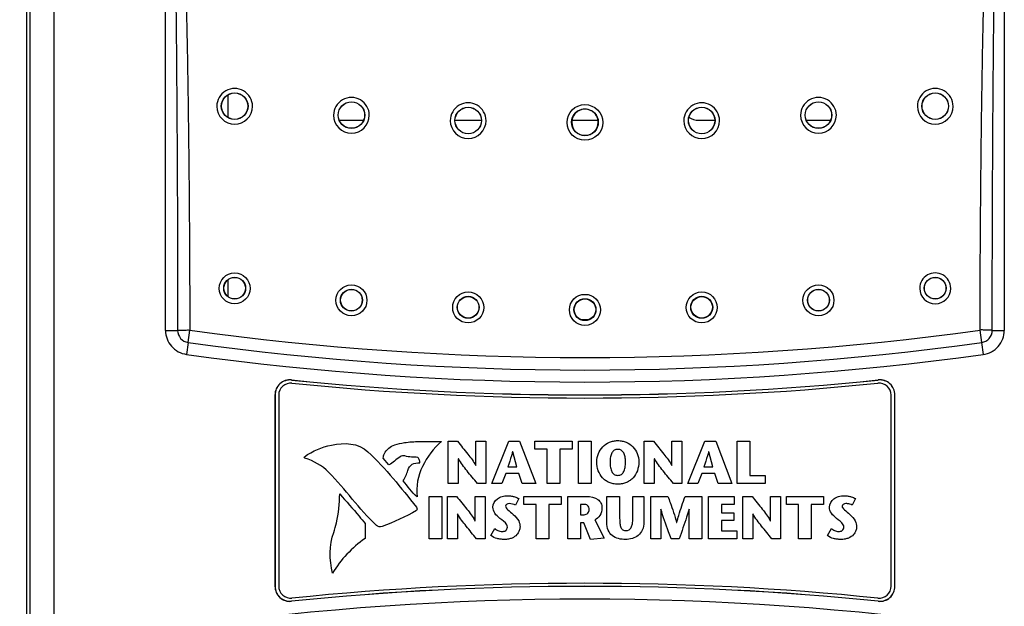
# Model space of a CAD drawing. Header units: inches. Extents: x 0 to 34, y 0 to 22.
# Tile 9 of 37: x 3.7 to 5.3, y 14.3 to 15.2. Entities that reach past the tile are written whole.
import ezdxf

# ---------------------------------------------------------------- set-up
doc = ezdxf.new("R2010")
doc.units = ezdxf.units.IN
doc.header["$LTSCALE"] = 1.87
doc.header["$MEASUREMENT"] = 0
doc.layers.get('0').update_dxf_attribs({"linetype": 'CONTINUOUS'})
doc.layers.add('DATUMCURVES', color=7, linetype='CONTINUOUS')
doc.layers.add('DIMENSIONS', color=7, linetype='CONTINUOUS')
doc.styles.get("Standard").update_dxf_attribs({"font": 'txt', "width": 0.8})
doc.dimstyles.new('DIMSTYLE_1', dxfattribs={"dimtxt": 0.125, "dimasz": 0.18, "dimexe": 0.18, "dimexo": 0.0625, "dimgap": 0.09, "dimtad": 0, "dimtih": 1, "dimtoh": 1, "dimlfac": 2, "dimzin": 4, "dimdsep": 46, "dimtxsty": 'STANDARD', "dimblk": '_FILLED', "dimblk1": '_FILLED', "dimblk2": '_FILLED', "dimcen": 0.09, "dimadec": 0, "dimazin": 0, "dimtfac": 1, "dimtofl": 0, "dimtmove": 0, "dimatfit": 3, "dimldrblk": '_FILLED', "dimfxl": 1, "dimtolj": 1, "dimtzin": 4, "dimarcsym": 0})

# ---------------------------------------------------------------- blocks, each defined once
blk = doc.blocks.new('_FILLED')
at = {"color": 0, "linetype": 'BYBLOCK'}
blk.add_solid([(0, 0), (-1, 0.1736), (-1, -0.1736)], dxfattribs=at)
blk = doc.blocks.new('*D2')
at = {"layer": 'DIMENSIONS', "color": 2, "linetype": 'CONTINUOUS'}
for p, q in [((3.666, 16.1994), (2.0635, 16.1994)), ((2.1885, 16.1994), (2.1885, 14.3703)), ((2.1885, 12.4647), (2.1885, 13.9328)), ((3.8678, 12.4647), (2.0635, 12.4647))]:
    blk.add_line(p, q, dxfattribs=at)
at = {"layer": 'DIMENSIONS', "color": 2, "linetype": 'CONTINUOUS', "xscale": 0.18, "yscale": 0.18, "zscale": 0.18}
for p, rotation in [((2.1885, 16.1994), 90), ((2.1885, 12.4647), 270)]:
    blk.add_blockref('_FILLED', p, dxfattribs=dict(at, rotation=rotation))
at = {"layer": 'DIMENSIONS', "color": 2, "linetype": 'CONTINUOUS', "insert": (2.0385, 14.3078), "char_height": 0.125, "width": 0.7, "attachment_point": 2, "line_spacing_factor": 0.9}
blk.add_mtext('7.47\\P[189.7]', dxfattribs=at)

msp = doc.modelspace()

# ---------------------------------------------------------------- linework, layer by layer
at = {"color": 7, "linetype": 'CONTINUOUS'}
for p, q in [((3.68851, 16.03916), (3.68851, 12.87534)), ((3.69397, 16.03734), (3.69397, 12.87716)), ((3.73396, 16.037), (3.73396, 12.8775)), ((3.91901, 14.72283), (3.91901, 15.837)), ((5.30901, 15.837), (5.30901, 14.72283)), ((4.20703, 15.07131), (4.247, 15.07131)), ((4.39863, 15.07131), (4.44239, 15.07131)), ((4.59213, 15.07131), (4.6353, 15.07131)), ((4.80265, 15.07131), (4.82939, 15.07131)), ((4.98102, 15.07131), (5.02099, 15.07131)), ((4.61964, 14.74036), (4.6084, 14.74036)), ((3.91901, 14.72283), (3.93901, 14.72283)), ((3.95624, 14.70303), (3.95912, 14.72357)), ((5.27178, 14.70302), (5.26891, 14.72357)), ((5.28902, 14.72283), (5.30901, 14.72283)), ((3.95624, 14.70302), (3.95347, 14.68321)), ((5.27455, 14.68321), (5.27178, 14.70302)), ((4.1278, 14.64074), (4.12778, 14.64056)), ((5.10023, 14.64074), (5.10024, 14.64056)), ((4.10026, 14.61587), (4.10026, 14.29863)), ((4.10026, 14.61587), (4.10044, 14.61587)), ((4.10044, 14.61587), (4.10044, 14.29863)), ((4.10651, 14.61551), (4.10651, 14.29889)), ((5.12151, 14.29889), (5.12151, 14.61551)), ((5.12759, 14.29863), (5.12759, 14.61587)), ((5.12776, 14.61587), (5.12759, 14.61587)), ((5.12776, 14.29863), (5.12776, 14.61587)), ((4.10026, 14.29863), (4.10044, 14.29863)), ((5.12776, 14.29863), (5.12759, 14.29863)), ((4.1278, 14.27376), (4.12778, 14.27393)), ((5.10023, 14.27376), (5.10024, 14.27393))]:
    msp.add_line(p, q, dxfattribs=at)
at = {"color": 3, "linetype": 'CONTINUOUS'}
for p, q in [((4.02301, 15.07563), (4.02301, 15.11383)), ((4.02301, 14.77853), (4.02301, 14.80728))]:
    msp.add_line(p, q, dxfattribs=at)
at = {"color": 7, "linetype": 'CONTINUOUS'}
for centre, radius in [((4.03351, 15.09466), 0.02212), ((4.03352, 15.09467), 0.02188), ((5.19451, 15.09466), 0.02212), ((5.19451, 15.09467), 0.02188), ((4.22701, 15.07979), 0.02212), ((4.22701, 15.07981), 0.02188), ((4.61401, 15.06766), 0.02962), ((5.00101, 15.0798), 0.02212), ((5.00101, 15.07981), 0.02188), ((4.42051, 15.07089), 0.02212), ((4.42051, 15.0709), 0.02188), ((4.61401, 15.06793), 0.02212), ((4.80751, 15.07089), 0.02212), ((4.80751, 15.0709), 0.02188), ((4.03348, 14.7926), 0.02569), ((4.03351, 14.79288), 0.01819), ((4.03352, 14.7929), 0.01786), ((5.19451, 14.79288), 0.01819), ((5.19451, 14.7929), 0.01786), ((4.22699, 14.77278), 0.02569), ((4.22701, 14.77306), 0.01819), ((4.22702, 14.77308), 0.01786), ((4.4205, 14.76093), 0.02569), ((4.80752, 14.76093), 0.02569), ((5.00103, 14.77278), 0.02569), ((5.00101, 14.77306), 0.01819), ((5.00101, 14.77308), 0.01786), ((4.42051, 14.76121), 0.01819), ((4.42051, 14.76123), 0.01785), ((4.61401, 14.75699), 0.02569), ((4.61401, 14.75727), 0.01819), ((4.61401, 14.75729), 0.01785), ((4.80751, 14.76121), 0.01819), ((4.80751, 14.76123), 0.01786)]:
    msp.add_circle(centre, radius, dxfattribs=at)
for centre, radius, start, end in [((4.03349, 15.09438), 0.02962, 359.97185, 180.03051), ((5.19454, 15.09438), 0.02962, 359.97013, 180.0275), ((4.03349, 15.09439), 0.02962, 180.04478, 359.95759), ((4.227, 15.07952), 0.02962, 359.97183, 180.02971), ((4.4205, 15.07062), 0.02962, 359.97151, 180.02926), ((4.80752, 15.07062), 0.02962, 359.97089, 180.02835), ((5.00103, 15.07952), 0.02962, 359.97062, 180.02783), ((5.19454, 15.09439), 0.02962, 180.04316, 359.95447), ((4.227, 15.07953), 0.02962, 180.04383, 359.95772), ((4.61401, 15.06794), 0.02188, 359.92015, 180.07985), ((5.00103, 15.07953), 0.02962, 180.04281, 359.95564), ((4.4205, 15.07063), 0.02962, 180.04324, 359.95753), ((4.61401, 15.06794), 0.02188, 180.08925, 359.91075), ((4.80752, 15.07063), 0.02962, 180.04276, 359.95647), ((4.80265, 15.10083), 0.02953, 236.60816, 270), ((5.19454, 14.7926), 0.02569, 359.96827, 180.02973), ((5.19454, 14.7926), 0.02569, 180.04227, 359.95573), ((3.95901, 14.72283), 0.02, 179.99997, 262.03871), ((4.61401, 19.40408), 4.72612, 262.03481, 277.96519), ((5.26901, 14.72283), 0.02, 277.96129, 0.00003), ((4.61401, 19.40636), 4.74911, 262.03871, 277.96129), ((4.61401, 19.40636), 4.76911, 262.0407, 277.95372), ((4.12526, 14.61587), 0.025, 84.17455, 180), ((4.12526, 14.61587), 0.02483, 84.17455, 180), ((4.61401, 19.40636), 4.79053, 264.17455, 275.82545), ((4.61401, 19.40636), 4.79036, 264.17455, 275.82545), ((5.10276, 14.61587), 0.025, 0, 95.82545), ((5.10276, 14.61587), 0.02483, 0, 95.82545), ((4.12651, 14.61551), 0.02, 84.19088, 180), ((4.61401, 19.40728), 4.7965, 264.19088, 275.80912), ((5.10151, 14.61551), 0.02, 0, 95.80912), ((4.12526, 14.29863), 0.025, 180, 275.82545), ((4.12526, 14.29863), 0.02483, 180, 275.82545), ((4.12651, 14.29889), 0.02, 180, 275.80912), ((4.61401, 9.50814), 4.79053, 84.17455, 95.82545), ((4.61401, 9.50814), 4.79036, 84.17455, 95.82545), ((4.61401, 9.50713), 4.7965, 84.19088, 95.80912), ((5.10151, 14.29889), 0.02, 264.19088, 360), ((5.10276, 14.29863), 0.025, 264.17455, 360), ((5.10276, 14.29863), 0.02483, 264.17455, 360), ((4.61401, 9.50814), 4.76911, 82.04627, 97.95929)]:
    msp.add_arc(centre, radius, start, end, dxfattribs=at)
for points, knots in [([(3.91901, 15.837), (3.91935, 15.83559), (3.91988, 15.83273), (3.92068, 15.82698), (3.92146, 15.81976), (3.92222, 15.81109), (3.92288, 15.8024), (3.92346, 15.79371), (3.92416, 15.78212), (3.92494, 15.76763), (3.92575, 15.75023), (3.92649, 15.73283), (3.92716, 15.71543), (3.92798, 15.69222), (3.9289, 15.66321), (3.92988, 15.62839), (3.93076, 15.59357), (3.93155, 15.55874), (3.93227, 15.52392), (3.93316, 15.47749), (3.93413, 15.41944), (3.93513, 15.34978), (3.93598, 15.28012), (3.93671, 15.21046), (3.93753, 15.11758), (3.93829, 15.00148), (3.93885, 14.86215), (3.93899, 14.76927), (3.93901, 14.72283)], [0, 0, 0, 0, 0.0039067, 0.0078133, 0.0156263, 0.0234394, 0.0312524, 0.0390653, 0.0468782, 0.0625038, 0.0781293, 0.0937547, 0.1093801, 0.1250054, 0.1562559, 0.1875062, 0.2187565, 0.2500066, 0.2812567, 0.3125067, 0.3750066, 0.4375064, 0.500006, 0.5625055, 0.6250049, 0.7500035, 0.8750019, 1, 1, 1, 1]), ([(3.91901, 15.837), (3.9197, 15.83572), (3.92074, 15.83299), (3.92196, 15.82881), (3.92297, 15.82456), (3.92416, 15.81888), (3.92542, 15.81172), (3.92673, 15.80311), (3.9279, 15.79447), (3.9293, 15.78293), (3.93086, 15.76849), (3.93249, 15.75114), (3.93397, 15.73377), (3.93531, 15.7164), (3.93696, 15.69322), (3.93881, 15.66423), (3.94077, 15.62943), (3.94253, 15.59462), (3.94412, 15.55981), (3.94557, 15.52498), (3.94734, 15.47855), (3.9493, 15.42049), (3.9513, 15.35082), (3.95301, 15.28114), (3.95447, 15.21145), (3.95571, 15.14176), (3.95673, 15.07206), (3.95785, 14.97913), (3.95878, 14.86297), (3.95907, 14.77003), (3.95911, 14.72356)], [0, 0, 0, 0, 0.0039079, 0.0078153, 0.0117234, 0.015631, 0.0234458, 0.0312603, 0.0390746, 0.0468886, 0.0625161, 0.0781432, 0.0937699, 0.1093963, 0.1250226, 0.1562744, 0.1875258, 0.2187767, 0.2500273, 0.2812777, 0.3125277, 0.3750273, 0.4375262, 0.5000246, 0.5625225, 0.6250201, 0.6875174, 0.7500144, 0.8750076, 1, 1, 1, 1]), ([(5.26892, 14.72356), (5.26895, 14.77003), (5.26925, 14.86297), (5.27018, 14.97913), (5.27129, 15.07206), (5.27232, 15.14176), (5.27355, 15.21145), (5.27501, 15.28114), (5.27673, 15.35082), (5.27873, 15.42049), (5.28068, 15.47855), (5.28246, 15.52498), (5.28391, 15.55981), (5.2855, 15.59462), (5.28726, 15.62943), (5.28922, 15.66423), (5.29106, 15.69322), (5.29272, 15.7164), (5.29406, 15.73377), (5.29553, 15.75114), (5.29717, 15.76849), (5.29872, 15.78293), (5.30013, 15.79447), (5.30129, 15.80311), (5.3026, 15.81172), (5.30387, 15.81888), (5.30505, 15.82456), (5.30607, 15.82881), (5.30728, 15.83299), (5.30832, 15.83572), (5.30901, 15.837)], [0, 0, 0, 0, 0.1249924, 0.2499856, 0.3124826, 0.3749799, 0.4374775, 0.4999755, 0.5624739, 0.6249728, 0.6874723, 0.7187224, 0.7499727, 0.7812233, 0.8124742, 0.8437256, 0.8749775, 0.8906037, 0.9062302, 0.9218569, 0.9374839, 0.9531114, 0.9609255, 0.9687397, 0.9765542, 0.984369, 0.9882766, 0.9921848, 0.9960921, 1, 1, 1, 1]), ([(5.28902, 14.72283), (5.28903, 14.76927), (5.28918, 14.86215), (5.28973, 15.00148), (5.2905, 15.11758), (5.29132, 15.21046), (5.29204, 15.28012), (5.2929, 15.34978), (5.29389, 15.41944), (5.29487, 15.47749), (5.29575, 15.52392), (5.29648, 15.55874), (5.29727, 15.59357), (5.29815, 15.62839), (5.29912, 15.66321), (5.30004, 15.69222), (5.30087, 15.71543), (5.30154, 15.73283), (5.30227, 15.75023), (5.30309, 15.76763), (5.30386, 15.78212), (5.30457, 15.79371), (5.30515, 15.8024), (5.3058, 15.81109), (5.30656, 15.81976), (5.30734, 15.82698), (5.30815, 15.83273), (5.30868, 15.83559), (5.30901, 15.837)], [0, 0, 0, 0, 0.1249981, 0.2499965, 0.3749951, 0.4374945, 0.499994, 0.5624936, 0.6249934, 0.6874933, 0.7187433, 0.7499934, 0.7812436, 0.8124938, 0.8437441, 0.8749946, 0.8906199, 0.9062453, 0.9218707, 0.9374962, 0.9531218, 0.9609347, 0.9687476, 0.9765606, 0.9843737, 0.9921867, 0.9960933, 1, 1, 1, 1]), ([(3.91901, 14.72283), (3.91901, 14.71807), (3.92075, 14.70846), (3.92824, 14.69594), (3.93964, 14.68685), (3.94892, 14.68383), (3.95363, 14.68317)], [0, 0, 0, 0, 0.2500172, 0.4999891, 0.7499475, 1, 1, 1, 1]), ([(3.93901, 14.72283), (3.93905, 14.72285), (3.93921, 14.72288), (3.93952, 14.72295), (3.94003, 14.72303), (3.94071, 14.72312), (3.94156, 14.72319), (3.94303, 14.72328), (3.94521, 14.72336), (3.94821, 14.72343), (3.95161, 14.72351), (3.95529, 14.72363), (3.95783, 14.72362), (3.95912, 14.72357)], [0, 0, 0, 0, 0.00683, 0.0231006, 0.0485001, 0.0827561, 0.1255964, 0.1765838, 0.3009637, 0.4514856, 0.6226768, 0.808274, 1, 1, 1, 1]), ([(5.28901, 14.72283), (5.28897, 14.72285), (5.28881, 14.72288), (5.2885, 14.72295), (5.28799, 14.72303), (5.28731, 14.72312), (5.28645, 14.72319), (5.28499, 14.72328), (5.28281, 14.72336), (5.27981, 14.72343), (5.27641, 14.72351), (5.27273, 14.72363), (5.2702, 14.72362), (5.26891, 14.72357)], [0, 0, 0, 0, 0.0068296, 0.0230984, 0.0484952, 0.0827478, 0.125584, 0.1765666, 0.3009372, 0.451453, 0.6226444, 0.8082513, 1, 1, 1, 1]), ([(5.27395, 14.68301), (5.2787, 14.68367), (5.28574, 14.68596), (5.29386, 14.6912), (5.30089, 14.69783), (5.30725, 14.70834), (5.30901, 14.71803), (5.30901, 14.72283)], [0, 0, 0, 0, 0.2498763, 0.3752191, 0.5005531, 0.7502624, 1, 1, 1, 1])]:
    msp.add_open_spline(points, degree=3, knots=knots, dxfattribs=at)
at = {"layer": 'DATUMCURVES', "color": 40, "linetype": 'CONTINUOUS'}
for p, q in [((4.3875, 14.46919), (4.3875, 14.53899)), ((4.3875, 14.53899), (4.40281, 14.53899)), ((4.43324, 14.49896), (4.43324, 14.53899)), ((4.43324, 14.53899), (4.44986, 14.53899)), ((4.44986, 14.53899), (4.44986, 14.46919)), ((4.45957, 14.46919), (4.4881, 14.53899)), ((4.4881, 14.53899), (4.50582, 14.53899)), ((4.50582, 14.53899), (4.53244, 14.46919)), ((4.53094, 14.52589), (4.53094, 14.53899)), ((4.53094, 14.53899), (4.59259, 14.53899)), ((4.59259, 14.53899), (4.59259, 14.52589)), ((4.60339, 14.46919), (4.60339, 14.53899)), ((4.60339, 14.53899), (4.62451, 14.53899)), ((4.62451, 14.53899), (4.62451, 14.46919)), ((4.71239, 14.46919), (4.71239, 14.53899)), ((4.71239, 14.53899), (4.72771, 14.53899)), ((4.75814, 14.49896), (4.75814, 14.53899)), ((4.75814, 14.53899), (4.77476, 14.53899)), ((4.77476, 14.53899), (4.77476, 14.46919)), ((4.78446, 14.46919), (4.81298, 14.53899)), ((4.81298, 14.53899), (4.83071, 14.53899)), ((4.83071, 14.53899), (4.85734, 14.46919)), ((4.86605, 14.46919), (4.86605, 14.53899)), ((4.86605, 14.53899), (4.88717, 14.53899)), ((4.88717, 14.53899), (4.88717, 14.48223)), ((4.55119, 14.52589), (4.53094, 14.52589)), ((4.55119, 14.46919), (4.55119, 14.52589)), ((4.57236, 14.52589), (4.57236, 14.46919)), ((4.59259, 14.52589), (4.57236, 14.52589)), ((4.2891, 14.50015), (4.2798, 14.51114)), ((4.40412, 14.51002), (4.40412, 14.46919)), ((4.40432, 14.51002), (4.40412, 14.51002)), ((4.4943, 14.52178), (4.4941, 14.52178)), ((4.50111, 14.49687), (4.4943, 14.52178)), ((4.72901, 14.51002), (4.72901, 14.46919)), ((4.72922, 14.51002), (4.72901, 14.51002)), ((4.8192, 14.52178), (4.819, 14.52178)), ((4.82601, 14.49687), (4.8192, 14.52178)), ((4.43304, 14.49896), (4.43324, 14.49896)), ((4.4864, 14.49687), (4.50111, 14.49687)), ((4.75794, 14.49896), (4.75814, 14.49896)), ((4.8113, 14.49687), (4.82601, 14.49687)), ((4.48279, 14.48581), (4.47608, 14.46919)), ((4.50451, 14.48581), (4.48279, 14.48581)), ((4.51001, 14.46919), (4.50451, 14.48581)), ((4.8077, 14.48581), (4.80099, 14.46919)), ((4.82941, 14.48581), (4.8077, 14.48581)), ((4.83492, 14.46919), (4.82941, 14.48581)), ((4.88717, 14.48223), (4.91279, 14.48223)), ((4.91279, 14.48223), (4.91279, 14.46919)), ((4.40412, 14.46919), (4.3875, 14.46919)), ((4.44986, 14.46919), (4.43575, 14.46919)), ((4.47608, 14.46919), (4.45957, 14.46919)), ((4.53244, 14.46919), (4.51001, 14.46919)), ((4.57236, 14.46919), (4.55119, 14.46919)), ((4.62451, 14.46919), (4.60339, 14.46919)), ((4.72901, 14.46919), (4.71239, 14.46919)), ((4.77476, 14.46919), (4.76064, 14.46919)), ((4.80099, 14.46919), (4.78446, 14.46919)), ((4.85734, 14.46919), (4.83492, 14.46919)), ((4.91279, 14.46919), (4.86605, 14.46919)), ((4.35597, 14.37751), (4.35597, 14.4476)), ((4.35597, 14.4476), (4.37709, 14.4476)), ((4.37709, 14.4476), (4.37709, 14.37751)), ((4.3861, 14.37751), (4.3861, 14.4476)), ((4.3861, 14.4476), (4.40142, 14.4476)), ((4.43184, 14.40745), (4.43184, 14.4476)), ((4.43184, 14.4476), (4.44846, 14.4476)), ((4.44846, 14.4476), (4.44846, 14.37751)), ((4.50441, 14.44408), (4.49901, 14.43307)), ((4.51302, 14.43448), (4.51302, 14.4476)), ((4.51302, 14.4476), (4.57467, 14.4476)), ((4.57467, 14.4476), (4.57467, 14.43448)), ((4.58547, 14.37751), (4.58547, 14.4476)), ((4.58547, 14.4476), (4.61671, 14.4476)), ((4.65044, 14.40475), (4.65044, 14.4476)), ((4.65044, 14.4476), (4.67155, 14.4476)), ((4.67155, 14.4476), (4.67155, 14.41096)), ((4.69338, 14.41125), (4.69338, 14.4476)), ((4.69338, 14.4476), (4.7116, 14.4476)), ((4.7116, 14.4476), (4.7116, 14.40524)), ((4.72301, 14.37751), (4.72301, 14.4476)), ((4.72301, 14.4476), (4.75164, 14.4476)), ((4.77996, 14.4476), (4.80799, 14.4476)), ((4.80799, 14.4476), (4.80799, 14.37751)), ((4.819, 14.37751), (4.819, 14.4476)), ((4.819, 14.4476), (4.86155, 14.4476)), ((4.86155, 14.4476), (4.86155, 14.43448)), ((4.87565, 14.37751), (4.87565, 14.4476)), ((4.87565, 14.4476), (4.89097, 14.4476)), ((4.9214, 14.40745), (4.9214, 14.4476)), ((4.9214, 14.4476), (4.93802, 14.4476)), ((4.93802, 14.4476), (4.93802, 14.37751)), ((4.94782, 14.43448), (4.94782, 14.4476)), ((4.94782, 14.4476), (5.00938, 14.4476)), ((5.00938, 14.4476), (5.00938, 14.43448)), ((5.06214, 14.44408), (5.05673, 14.43307)), ((4.53324, 14.43448), (4.51302, 14.43448)), ((4.53324, 14.37751), (4.53324, 14.43448)), ((4.55442, 14.43448), (4.55442, 14.37751)), ((4.57467, 14.43448), (4.55442, 14.43448)), ((4.60659, 14.43448), (4.60659, 14.41725)), ((4.61221, 14.43448), (4.60659, 14.43448)), ((4.73963, 14.42656), (4.73963, 14.37751)), ((4.73983, 14.42656), (4.73963, 14.42656)), ((4.78686, 14.42656), (4.78666, 14.42656)), ((4.78686, 14.37751), (4.78686, 14.42656)), ((4.84012, 14.43448), (4.84012, 14.42066)), ((4.86155, 14.43448), (4.84012, 14.43448)), ((4.96805, 14.43448), (4.94782, 14.43448)), ((4.96805, 14.37751), (4.96805, 14.43448)), ((4.98916, 14.43448), (4.98916, 14.37751)), ((5.00938, 14.43448), (4.98916, 14.43448)), ((4.40272, 14.41856), (4.40272, 14.37751)), ((4.40291, 14.41856), (4.40272, 14.41856)), ((4.60659, 14.41725), (4.61261, 14.41725)), ((4.63031, 14.40865), (4.64584, 14.37862)), ((4.84012, 14.42066), (4.86104, 14.42066)), ((4.86104, 14.42066), (4.86104, 14.40753)), ((4.89226, 14.41856), (4.89226, 14.37751)), ((4.89247, 14.41856), (4.89226, 14.41856)), ((4.24985, 14.40262), (4.24952, 14.3779)), ((4.43165, 14.40745), (4.43184, 14.40745)), ((4.45827, 14.38271), (4.46467, 14.39434)), ((4.60659, 14.40403), (4.60659, 14.37751)), ((4.6121, 14.40403), (4.60659, 14.40403)), ((4.62322, 14.37633), (4.6121, 14.40403)), ((4.76595, 14.40444), (4.76615, 14.40444)), ((4.84012, 14.40753), (4.84012, 14.39063)), ((4.86104, 14.40753), (4.84012, 14.40753)), ((4.92119, 14.40745), (4.9214, 14.40745)), ((5.01598, 14.38271), (5.0224, 14.39434)), ((4.37709, 14.37751), (4.35597, 14.37751)), ((4.40272, 14.37751), (4.3861, 14.37751)), ((4.44846, 14.37751), (4.43435, 14.37751)), ((4.55442, 14.37751), (4.53324, 14.37751)), ((4.60659, 14.37751), (4.58547, 14.37751)), ((4.64584, 14.37862), (4.62322, 14.37633)), ((4.73963, 14.37751), (4.72301, 14.37751)), ((4.77006, 14.37751), (4.75674, 14.37751)), ((4.80799, 14.37751), (4.78686, 14.37751)), ((4.86584, 14.37751), (4.819, 14.37751)), ((4.84012, 14.39063), (4.86584, 14.39063)), ((4.86584, 14.39063), (4.86584, 14.37751)), ((4.89226, 14.37751), (4.87565, 14.37751)), ((4.93802, 14.37751), (4.9239, 14.37751)), ((4.98916, 14.37751), (4.96805, 14.37751))]:
    msp.add_line(p, q, dxfattribs=at)
for points, knots in [([(4.40281, 14.53899), (4.40853, 14.53198), (4.41901, 14.519), (4.42945, 14.50576), (4.43304, 14.49896)], [0, 0, 0, 0, 0.5405524, 1, 1, 1, 1]), ([(4.63364, 14.50484), (4.63364, 14.50973), (4.63548, 14.51903), (4.64287, 14.53045), (4.65219, 14.53692), (4.66105, 14.5397), (4.66844, 14.54044), (4.67584, 14.5397), (4.68471, 14.53692), (4.69405, 14.53045), (4.70146, 14.51903), (4.7033, 14.50973), (4.7033, 14.50484)], [0, 0, 0, 0, 0.1249353, 0.2498705, 0.3748058, 0.4372734, 0.499741, 0.5622734, 0.6248058, 0.7498705, 0.8749353, 1, 1, 1, 1]), ([(4.72771, 14.53899), (4.73342, 14.53198), (4.7439, 14.519), (4.75435, 14.50576), (4.75794, 14.49896)], [0, 0, 0, 0, 0.5405805, 1, 1, 1, 1]), ([(4.2798, 14.51114), (4.27994, 14.5137), (4.28257, 14.52359), (4.2916, 14.53109), (4.29879, 14.53314)], [0, 0, 0, 0, 0.2559723, 1, 1, 1, 1]), ([(4.29879, 14.53314), (4.30407, 14.53464), (4.31749, 14.53782), (4.34354, 14.53903), (4.36401, 14.53877), (4.37624, 14.53887)], [0, 0, 0, 0, 0.2112267, 0.5289864, 1, 1, 1, 1]), ([(4.37624, 14.53887), (4.36334, 14.52734), (4.34161, 14.49968), (4.33353, 14.46399), (4.33574, 14.44704)], [0, 0, 0, 0, 0.503186, 1, 1, 1, 1]), ([(4.68126, 14.50484), (4.68126, 14.50793), (4.68078, 14.51362), (4.67852, 14.52024), (4.6752, 14.52382), (4.67168, 14.52532), (4.66844, 14.52571), (4.66521, 14.52532), (4.6617, 14.52382), (4.65839, 14.52024), (4.65613, 14.51362), (4.65565, 14.50793), (4.65565, 14.50484)], [0, 0, 0, 0, 0.1252411, 0.2504821, 0.3757232, 0.4383437, 0.5009642, 0.5633437, 0.6257232, 0.7504821, 0.8752411, 1, 1, 1, 1]), ([(4.33703, 14.51195), (4.33371, 14.51285), (4.32645, 14.51267), (4.31916, 14.51342), (4.31565, 14.51478)], [0, 0, 0, 0, 0.4776873, 1, 1, 1, 1]), ([(4.34022, 14.50325), (4.34064, 14.50323), (4.34019, 14.50552), (4.33992, 14.50767), (4.33878, 14.51149), (4.33703, 14.51195)], [0, 0, 0, 0, 0.1315887, 0.4320843, 1, 1, 1, 1]), ([(4.43575, 14.46919), (4.43, 14.4761), (4.419, 14.48927), (4.40844, 14.50294), (4.40432, 14.51002)], [0, 0, 0, 0, 0.5232901, 1, 1, 1, 1]), ([(4.4941, 14.52178), (4.49347, 14.51947), (4.4911, 14.5111), (4.48829, 14.50287), (4.4864, 14.49687)], [0, 0, 0, 0, 0.2764377, 1, 1, 1, 1]), ([(4.76064, 14.46919), (4.7549, 14.47611), (4.74389, 14.48927), (4.73333, 14.50294), (4.72922, 14.51002)], [0, 0, 0, 0, 0.5233024, 1, 1, 1, 1]), ([(4.819, 14.52178), (4.81837, 14.51947), (4.81599, 14.5111), (4.81318, 14.50287), (4.8113, 14.49687)], [0, 0, 0, 0, 0.2764874, 1, 1, 1, 1]), ([(4.32041, 14.49068), (4.32149, 14.49476), (4.3268, 14.50287), (4.33601, 14.50338), (4.34022, 14.50325)], [0, 0, 0, 0, 0.4999018, 1, 1, 1, 1]), ([(4.7033, 14.50484), (4.7033, 14.49964), (4.70164, 14.48983), (4.69579, 14.47994), (4.68909, 14.47398), (4.68311, 14.47062), (4.67629, 14.46849), (4.66844, 14.46774), (4.6606, 14.46849), (4.65379, 14.47062), (4.64781, 14.47398), (4.64113, 14.47994), (4.6353, 14.48983), (4.63364, 14.49964), (4.63364, 14.50484)], [0, 0, 0, 0, 0.1250605, 0.250121, 0.3126513, 0.3751815, 0.4377118, 0.500242, 0.5627118, 0.6251815, 0.6876513, 0.750121, 0.8750605, 1, 1, 1, 1]), ([(4.65565, 14.50484), (4.65565, 14.50156), (4.65608, 14.49548), (4.65823, 14.48834), (4.66151, 14.48445), (4.66508, 14.48281), (4.66845, 14.48238), (4.67182, 14.48281), (4.6754, 14.48445), (4.67869, 14.48834), (4.68083, 14.49548), (4.68126, 14.50156), (4.68126, 14.50484)], [0, 0, 0, 0, 0.1246357, 0.2492715, 0.3739072, 0.4362251, 0.4985429, 0.5612251, 0.6239072, 0.7492715, 0.8746357, 1, 1, 1, 1]), ([(4.19778, 14.38808), (4.19963, 14.39323), (4.20565, 14.41396), (4.20705, 14.43564), (4.20777, 14.45168)], [0, 0, 0, 0, 0.2540037, 1, 1, 1, 1]), ([(4.20777, 14.45168), (4.21845, 14.43938), (4.23276, 14.42326), (4.24655, 14.40671), (4.24985, 14.40262)], [0, 0, 0, 0, 0.7562982, 1, 1, 1, 1]), ([(4.40142, 14.4476), (4.40713, 14.44057), (4.41761, 14.42755), (4.42805, 14.41426), (4.43165, 14.40745)], [0, 0, 0, 0, 0.5401688, 1, 1, 1, 1]), ([(4.46157, 14.42996), (4.46157, 14.43511), (4.46648, 14.44328), (4.47534, 14.44722), (4.4813, 14.44856), (4.48658, 14.44892), (4.49213, 14.44845), (4.49832, 14.44695), (4.50234, 14.44537), (4.50441, 14.44408)], [0, 0, 0, 0, 0.2927332, 0.4576903, 0.5461859, 0.6382586, 0.7577011, 0.8612307, 1, 1, 1, 1]), ([(4.61671, 14.4476), (4.62323, 14.4476), (4.63323, 14.44615), (4.64117, 14.43686), (4.64213, 14.43151), (4.64213, 14.42886)], [0, 0, 0, 0, 0.5562128, 0.7737401, 1, 1, 1, 1]), ([(4.75164, 14.4476), (4.75284, 14.44424), (4.75797, 14.42997), (4.76276, 14.41558), (4.76595, 14.40444)], [0, 0, 0, 0, 0.2357965, 1, 1, 1, 1]), ([(4.76615, 14.40444), (4.76723, 14.40838), (4.77144, 14.4229), (4.77638, 14.43718), (4.77996, 14.4476)], [0, 0, 0, 0, 0.270605, 1, 1, 1, 1]), ([(4.89097, 14.4476), (4.89669, 14.44057), (4.90716, 14.42755), (4.9176, 14.41426), (4.92119, 14.40745)], [0, 0, 0, 0, 0.5401827, 1, 1, 1, 1]), ([(5.0193, 14.42996), (5.0193, 14.43511), (5.0242, 14.44328), (5.03306, 14.44722), (5.03901, 14.44856), (5.04429, 14.44892), (5.04985, 14.44845), (5.05604, 14.44695), (5.06006, 14.44537), (5.06214, 14.44408)], [0, 0, 0, 0, 0.2926921, 0.4575915, 0.5460669, 0.6381329, 0.7575503, 0.8610862, 1, 1, 1, 1]), ([(4.47318, 14.41125), (4.47016, 14.4139), (4.46395, 14.4186), (4.46157, 14.42642), (4.46157, 14.42996)], [0, 0, 0, 0, 0.5317201, 1, 1, 1, 1]), ([(4.4887, 14.43568), (4.48709, 14.43568), (4.48407, 14.43527), (4.48194, 14.43146), (4.48356, 14.42804), (4.48814, 14.4238), (4.49234, 14.4206), (4.49521, 14.41794)], [0, 0, 0, 0, 0.1783988, 0.3043357, 0.4166555, 0.5664872, 1, 1, 1, 1]), ([(4.62101, 14.42586), (4.62101, 14.42833), (4.61947, 14.43364), (4.61432, 14.43448), (4.61221, 14.43448)], [0, 0, 0, 0, 0.5395655, 1, 1, 1, 1]), ([(4.61261, 14.41725), (4.61492, 14.41725), (4.61947, 14.4193), (4.62101, 14.42382), (4.62101, 14.42586)], [0, 0, 0, 0, 0.5316606, 1, 1, 1, 1]), ([(4.64213, 14.42886), (4.64213, 14.4244), (4.64026, 14.41585), (4.63363, 14.41028), (4.63031, 14.40865)], [0, 0, 0, 0, 0.5466953, 1, 1, 1, 1]), ([(4.75674, 14.37751), (4.75531, 14.38136), (4.74927, 14.39756), (4.74362, 14.41392), (4.73983, 14.42656)], [0, 0, 0, 0, 0.2373928, 1, 1, 1, 1]), ([(4.78666, 14.42656), (4.78536, 14.42213), (4.78027, 14.40563), (4.7744, 14.38939), (4.77006, 14.37751)], [0, 0, 0, 0, 0.2673819, 1, 1, 1, 1]), ([(5.03091, 14.41125), (5.02788, 14.4139), (5.02167, 14.4186), (5.0193, 14.42642), (5.0193, 14.42996)], [0, 0, 0, 0, 0.5316787, 1, 1, 1, 1]), ([(5.04641, 14.43568), (5.04481, 14.43568), (5.04179, 14.43526), (5.03966, 14.43146), (5.04128, 14.42804), (5.04586, 14.4238), (5.05006, 14.4206), (5.05292, 14.41794)], [0, 0, 0, 0, 0.1781524, 0.3041637, 0.4165234, 0.5663363, 1, 1, 1, 1]), ([(5.05673, 14.43307), (5.0545, 14.43443), (5.05093, 14.43548), (5.04737, 14.43568), (5.04641, 14.43568)], [0, 0, 0, 0, 0.7316813, 1, 1, 1, 1]), ([(4.43435, 14.37751), (4.4286, 14.38446), (4.41759, 14.3977), (4.40703, 14.41144), (4.40291, 14.41856)], [0, 0, 0, 0, 0.522989, 1, 1, 1, 1]), ([(4.48549, 14.39673), (4.48549, 14.3981), (4.48318, 14.40454), (4.47705, 14.40788), (4.47318, 14.41125)], [0, 0, 0, 0, 0.2115652, 1, 1, 1, 1]), ([(4.49521, 14.41794), (4.49866, 14.41473), (4.5047, 14.40876), (4.50641, 14.40038), (4.50641, 14.39693)], [0, 0, 0, 0, 0.5773521, 1, 1, 1, 1]), ([(4.67155, 14.41096), (4.67155, 14.40813), (4.67172, 14.40315), (4.67298, 14.39649), (4.67668, 14.39161), (4.68049, 14.39093), (4.68236, 14.39093)], [0, 0, 0, 0, 0.3295501, 0.5824172, 0.7818215, 1, 1, 1, 1]), ([(4.68236, 14.39093), (4.68398, 14.39093), (4.68745, 14.39184), (4.69112, 14.3964), (4.69305, 14.40311), (4.69338, 14.40831), (4.69338, 14.41125)], [0, 0, 0, 0, 0.189919, 0.3926568, 0.6550758, 1, 1, 1, 1]), ([(4.9239, 14.37751), (4.91815, 14.38446), (4.90714, 14.3977), (4.89658, 14.41144), (4.89247, 14.41856)], [0, 0, 0, 0, 0.5230683, 1, 1, 1, 1]), ([(5.04322, 14.39673), (5.04322, 14.3981), (5.04091, 14.40454), (5.03477, 14.40788), (5.03091, 14.41125)], [0, 0, 0, 0, 0.2115652, 1, 1, 1, 1]), ([(5.05292, 14.41794), (5.05637, 14.41473), (5.0624, 14.40876), (5.06413, 14.40038), (5.06413, 14.39693)], [0, 0, 0, 0, 0.5773078, 1, 1, 1, 1]), ([(4.50641, 14.39693), (4.50641, 14.39495), (4.5054, 14.39034), (4.50131, 14.38341), (4.49453, 14.37878), (4.48711, 14.37667), (4.48064, 14.37618), (4.47421, 14.37657), (4.46658, 14.37799), (4.46117, 14.38039), (4.45827, 14.38271)], [0, 0, 0, 0, 0.0988703, 0.2303902, 0.3929846, 0.4934612, 0.6129811, 0.7149096, 0.8144197, 1, 1, 1, 1]), ([(4.46467, 14.39434), (4.46632, 14.39307), (4.46998, 14.39056), (4.47637, 14.38893), (4.48322, 14.39026), (4.48549, 14.39464), (4.48549, 14.39673)], [0, 0, 0, 0, 0.2424149, 0.5129875, 0.7553971, 1, 1, 1, 1]), ([(4.68138, 14.37633), (4.67368, 14.37633), (4.66108, 14.37846), (4.65144, 14.39193), (4.65044, 14.40026), (4.65044, 14.40475)], [0, 0, 0, 0, 0.4865326, 0.7161391, 1, 1, 1, 1]), ([(4.7116, 14.40524), (4.7116, 14.40072), (4.7104, 14.39227), (4.70084, 14.37913), (4.68875, 14.37633), (4.68138, 14.37633)], [0, 0, 0, 0, 0.2896894, 0.5277579, 1, 1, 1, 1]), ([(5.06413, 14.39693), (5.06413, 14.39495), (5.06312, 14.39034), (5.05903, 14.38341), (5.05225, 14.37878), (5.04483, 14.37667), (5.03836, 14.37618), (5.03192, 14.37657), (5.0243, 14.37799), (5.01888, 14.38039), (5.01598, 14.38271)], [0, 0, 0, 0, 0.0988606, 0.2303705, 0.3929627, 0.493443, 0.6129699, 0.7148599, 0.8143695, 1, 1, 1, 1]), ([(5.0224, 14.39434), (5.02404, 14.39307), (5.0277, 14.39057), (5.03409, 14.38893), (5.04094, 14.39026), (5.04322, 14.39464), (5.04322, 14.39673)], [0, 0, 0, 0, 0.2423437, 0.5128538, 0.7553834, 1, 1, 1, 1])]:
    msp.add_open_spline(points, degree=3, knots=knots, dxfattribs=at)
for points in [[(4.14908, 14.51341), (4.16333, 14.5231), (4.17711, 14.52981), (4.19401, 14.53289)], [(4.19401, 14.53289), (4.21531, 14.53679), (4.23838, 14.53707), (4.25429, 14.52176)], [(4.14985, 14.51108), (4.14864, 14.51146), (4.14843, 14.51297), (4.14908, 14.51341)], [(4.18922, 14.48779), (4.1781, 14.49869), (4.16476, 14.50646), (4.14985, 14.51108)], [(4.25429, 14.52176), (4.28432, 14.49296), (4.30864, 14.46275), (4.335, 14.42973)], [(4.30778, 14.51327), (4.30099, 14.50983), (4.29637, 14.50239), (4.2891, 14.50015)], [(4.31565, 14.51478), (4.31316, 14.51575), (4.31015, 14.5145), (4.30778, 14.51327)], [(4.31288, 14.47323), (4.31577, 14.47887), (4.31877, 14.48456), (4.32041, 14.49068)], [(4.26867, 14.39959), (4.23863, 14.42689), (4.21804, 14.45953), (4.18922, 14.48779)], [(4.33574, 14.44704), (4.32676, 14.45438), (4.32078, 14.46476), (4.31288, 14.47323)], [(4.335, 14.42973), (4.33604, 14.42843), (4.33595, 14.42487), (4.33505, 14.42436)], [(4.49901, 14.43307), (4.49598, 14.43492), (4.49224, 14.43568), (4.4887, 14.43568)], [(4.33505, 14.42436), (4.31633, 14.4137), (4.29779, 14.40491), (4.27783, 14.39755)], [(4.27783, 14.39755), (4.27466, 14.39639), (4.27065, 14.39779), (4.26867, 14.39959)], [(4.19563, 14.32048), (4.19047, 14.34243), (4.1902, 14.36685), (4.19778, 14.38808)], [(4.24952, 14.3779), (4.22814, 14.36268), (4.20917, 14.34297), (4.19563, 14.32048)]]:
    msp.add_open_spline(points, degree=3, dxfattribs=at)

# ---------------------------------------------------------------- dimensions: what is measured, and where the dimension line sits
at = {"layer": 'DIMENSIONS', "color": 2, "linetype": 'CONTINUOUS'}
dim = msp.add_linear_dim(base=(2.18851, 12.4647), p1=(3.666, 16.19943), p2=(3.86776, 12.4647), angle=270, dimstyle='DIMSTYLE_1', dxfattribs=at)
dim.commit()
dim.dimension.update_dxf_attribs({"geometry": '*D2', "text_midpoint": (2.06351, 14.15152), "dimtype": 160})

doc.saveas('drawing.dxf')
